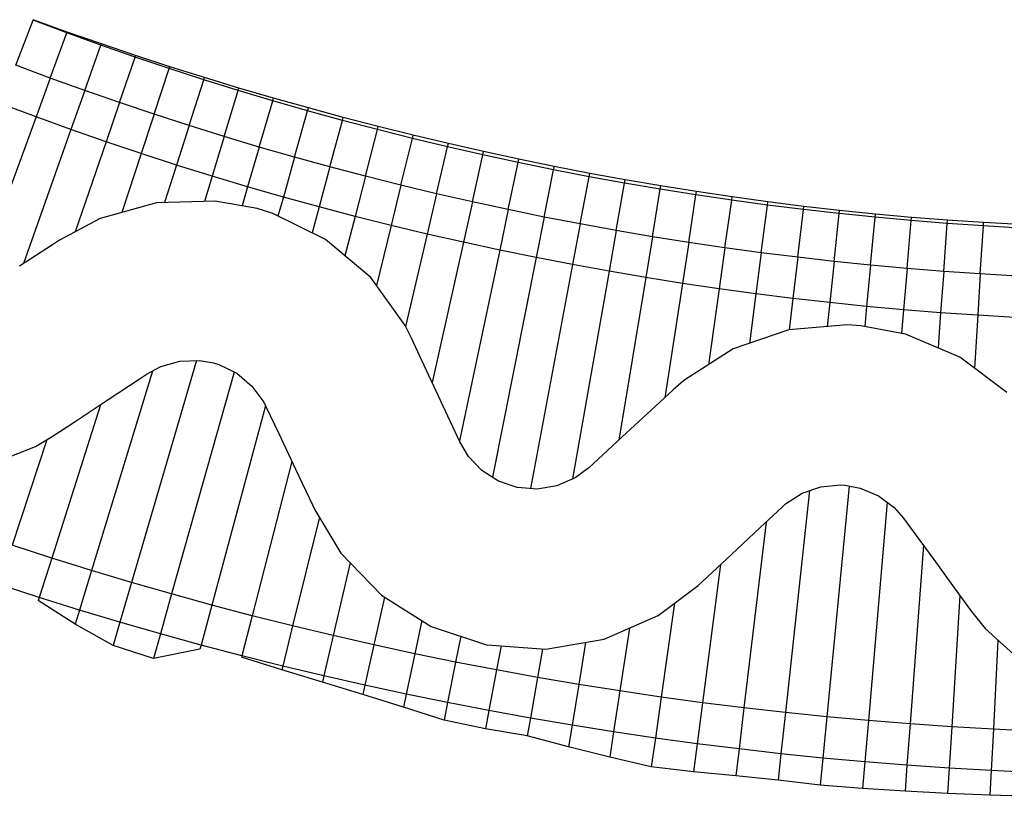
# Model space of a CAD drawing. Header units: metres. Extents: x 1075205 to 1080173, y 1572534 to 1573545.
# Tile 10 of 16: x 1077672 to 1078171, y 1572535 to 1572929. Entities that reach past the tile are written whole.
import ezdxf

# ---------------------------------------------------------------- set-up
doc = ezdxf.new("R2010")
doc.units = ezdxf.units.M
doc.header["$MEASUREMENT"] = 0
doc.layers.add('DaylightGeneral', color=161, linetype='Continuous')
doc.layers.add('Secc_valle', color=7, linetype='Continuous')

msp = doc.modelspace()

# ---------------------------------------------------------------- linework, layer by layer
for points in [[(1078172.37, 1572739.88), (1078148.46, 1572757.94), (1078120.92, 1572769.62), (1078098.25, 1572773.85), (1078091.42, 1572774.27), (1078061.74, 1572771.68), (1078033.59, 1572762.05), (1078008.59, 1572745.99), (1078003.17, 1572741.23), (1077992.04, 1572730.95), (1077977.34, 1572717.39), (1077962.63, 1572703.84), (1077960.35, 1572701.73), (1077953.42, 1572696.66), (1077944.13, 1572692.64), (1077934.17, 1572690.98), (1077924.14, 1572691.77), (1077924.05, 1572691.79), (1077914.61, 1572694.94), (1077906.15, 1572700.31), (1077899.27, 1572707.56), (1077894.94, 1572714.99), (1077893.78, 1572717.47), (1077885.34, 1572735.61), (1077876.89, 1572753.73), (1077870.42, 1572767.59), (1077867.22, 1572773.91), (1077849.74, 1572798.27), (1077826.87, 1572817.6), (1077800.04, 1572830.78), (1077792.21, 1572833.21), (1077770.88, 1572837.07), (1077741.12, 1572836.15), (1077712.48, 1572828.16), (1077691.91, 1572817.25), (1077688.28, 1572814.88), (1077671.52, 1572803.97)], [(1077651.82, 1572701.54), (1077679.71, 1572712.52), (1077688.15, 1572717.56), (1077699.38, 1572724.98), (1077716.07, 1572735.99), (1077732.77, 1572747), (1077736.39, 1572749.39), (1077743.25, 1572753.12), (1077752.86, 1572755.88), (1077762.87, 1572756.22), (1077770.06, 1572754.93), (1077772.7, 1572754.11), (1077781.75, 1572749.7), (1077789.5, 1572743.21), (1077795.47, 1572735.03), (1077796.58, 1572732.91), (1077803.12, 1572719.09), (1077811.67, 1572701.01), (1077820.23, 1572682.93), (1077821.4, 1572680.45), (1077834.64, 1572658.48), (1077855.28, 1572637.07), (1077880.48, 1572621.22), (1077908.54, 1572611.94), (1077908.81, 1572611.89), (1077938.59, 1572609.67), (1077968.07, 1572614.75), (1077995.48, 1572626.84), (1078015.75, 1572642.03), (1078018.02, 1572644.15), (1078032.65, 1572657.79), (1078047.27, 1572671.44), (1078058.36, 1572681.77), (1078060.15, 1572683.39), (1078068.5, 1572688.87), (1078077.95, 1572692.17), (1078087.96, 1572693.06), (1078090.26, 1572692.92), (1078097.9, 1572691.5), (1078107.2, 1572687.59), (1078115.31, 1572681.54), (1078120.01, 1572676.22), (1078123.55, 1572671.36), (1078135.31, 1572655.19), (1078147.07, 1572639.01), (1078154.51, 1572628.79), (1078161.31, 1572620.2), (1078183.32, 1572600.22)]]:
    msp.add_lwpolyline(points)
at = {"layer": 'DaylightGeneral', "color": 161}
for p, q in [((1077669.82, 1572905.96, 70.45), (1077678.48, 1572928.77, 70.45)), ((1077678.48, 1572928.77, 70.45), (1077678.6, 1572929.08, 70.34)), ((1077695.66, 1572922.35, 70.48), (1077678.48, 1572928.77, 70.45)), ((1077695.66, 1572922.35, 70.48), (1077678.48, 1572928.77, 70.45)), ((1077695.82, 1572922.8, 70.32), (1077678.6, 1572929.08, 70.34)), ((1077687.24, 1572899.45, 70.48), (1077695.66, 1572922.35, 70.48)), ((1077687.24, 1572899.45, 70.48), (1077695.66, 1572922.35, 70.48)), ((1077695.66, 1572922.35, 70.48), (1077695.82, 1572922.8, 70.32)), ((1077695.66, 1572922.35, 70.48), (1077695.82, 1572922.8, 70.32)), ((1077712.9, 1572916.13, 70.5), (1077695.66, 1572922.35, 70.48)), ((1077712.9, 1572916.13, 70.5), (1077695.66, 1572922.35, 70.48)), ((1077713.12, 1572916.76, 70.28), (1077695.82, 1572922.8, 70.32)), ((1077704.74, 1572893.13, 70.5), (1077712.9, 1572916.13, 70.5)), ((1077704.74, 1572893.13, 70.5), (1077712.9, 1572916.13, 70.5)), ((1077712.9, 1572916.13, 70.5), (1077713.12, 1572916.76, 70.28)), ((1077712.9, 1572916.13, 70.5), (1077713.12, 1572916.76, 70.28)), ((1077730.21, 1572910.09, 70.52), (1077712.9, 1572916.13, 70.5)), ((1077730.21, 1572910.09, 70.52), (1077712.9, 1572916.13, 70.5)), ((1077730.49, 1572910.89, 70.24), (1077713.12, 1572916.76, 70.28)), ((1077722.31, 1572887.01, 70.52), (1077730.21, 1572910.09, 70.52)), ((1077722.31, 1572887.01, 70.52), (1077730.21, 1572910.09, 70.52)), ((1077730.21, 1572910.09, 70.52), (1077730.49, 1572910.89, 70.24)), ((1077730.21, 1572910.09, 70.52), (1077730.49, 1572910.89, 70.24)), ((1077747.59, 1572904.25, 70.55), (1077730.21, 1572910.09, 70.52)), ((1077747.59, 1572904.25, 70.55), (1077730.21, 1572910.09, 70.52)), ((1077747.91, 1572905.22, 70.2), (1077730.49, 1572910.89, 70.24)), ((1077687.24, 1572899.45, 70.48), (1077669.82, 1572905.96, 70.45)), ((1077739.94, 1572881.08, 70.55), (1077747.59, 1572904.25, 70.55)), ((1077739.94, 1572881.08, 70.55), (1077747.59, 1572904.25, 70.55)), ((1077747.59, 1572904.25, 70.55), (1077747.91, 1572905.22, 70.2)), ((1077747.59, 1572904.25, 70.55), (1077747.91, 1572905.22, 70.2)), ((1077765.03, 1572898.6, 70.57), (1077747.59, 1572904.25, 70.55)), ((1077765.03, 1572898.6, 70.57), (1077747.59, 1572904.25, 70.55)), ((1077765.39, 1572899.72, 70.18), (1077747.91, 1572905.22, 70.2)), ((1077704.74, 1572893.13, 70.5), (1077687.24, 1572899.45, 70.48)), ((1077757.64, 1572875.35, 70.57), (1077765.03, 1572898.6, 70.57)), ((1077757.64, 1572875.35, 70.57), (1077765.03, 1572898.6, 70.57)), ((1077765.03, 1572898.6, 70.57), (1077765.39, 1572899.72, 70.18)), ((1077765.03, 1572898.6, 70.57), (1077765.39, 1572899.72, 70.18)), ((1077782.53, 1572893.15, 70.59), (1077765.03, 1572898.6, 70.57)), ((1077782.53, 1572893.15, 70.59), (1077765.03, 1572898.6, 70.57)), ((1077782.91, 1572894.38, 70.16), (1077765.39, 1572899.72, 70.18)), ((1077722.31, 1572887.01, 70.52), (1077704.74, 1572893.13, 70.5)), ((1077775.41, 1572869.81, 70.59), (1077782.53, 1572893.15, 70.59)), ((1077775.41, 1572869.81, 70.59), (1077782.53, 1572893.15, 70.59)), ((1077782.53, 1572893.15, 70.59), (1077782.91, 1572894.38, 70.16)), ((1077782.53, 1572893.15, 70.59), (1077782.91, 1572894.38, 70.16)), ((1077800.1, 1572887.89, 70.62), (1077782.53, 1572893.15, 70.59)), ((1077800.1, 1572887.89, 70.62), (1077782.53, 1572893.15, 70.59)), ((1077800.49, 1572889.24, 70.15), (1077782.91, 1572894.38, 70.16)), ((1077739.94, 1572881.08, 70.55), (1077722.31, 1572887.01, 70.52)), ((1077793.23, 1572864.48, 70.62), (1077800.1, 1572887.89, 70.62)), ((1077793.23, 1572864.48, 70.62), (1077800.1, 1572887.89, 70.62)), ((1077800.1, 1572887.89, 70.62), (1077800.49, 1572889.24, 70.15)), ((1077800.1, 1572887.89, 70.62), (1077800.49, 1572889.24, 70.15)), ((1077817.72, 1572882.83, 70.64), (1077800.1, 1572887.89, 70.62)), ((1077817.72, 1572882.83, 70.64), (1077800.1, 1572887.89, 70.62)), ((1077818.13, 1572884.29, 70.13), (1077800.49, 1572889.24, 70.15)), ((1077811.11, 1572859.34, 70.64), (1077817.72, 1572882.83, 70.64)), ((1077811.11, 1572859.34, 70.64), (1077817.72, 1572882.83, 70.64)), ((1077817.72, 1572882.83, 70.64), (1077818.13, 1572884.29, 70.13)), ((1077817.72, 1572882.83, 70.64), (1077818.13, 1572884.29, 70.13)), ((1077835.39, 1572877.96, 70.66), (1077817.72, 1572882.83, 70.64)), ((1077835.39, 1572877.96, 70.66), (1077817.72, 1572882.83, 70.64)), ((1077835.81, 1572879.52, 70.13), (1077818.13, 1572884.29, 70.13)), ((1077757.64, 1572875.35, 70.57), (1077739.94, 1572881.08, 70.55)), ((1077829.05, 1572854.4, 70.66), (1077835.39, 1572877.96, 70.66)), ((1077829.05, 1572854.4, 70.66), (1077835.39, 1572877.96, 70.66)), ((1077835.39, 1572877.96, 70.66), (1077835.81, 1572879.52, 70.13)), ((1077835.39, 1572877.96, 70.66), (1077835.81, 1572879.52, 70.13)), ((1077853.12, 1572873.29, 70.69), (1077835.39, 1572877.96, 70.66)), ((1077853.12, 1572873.29, 70.69), (1077835.39, 1572877.96, 70.66)), ((1077853.55, 1572874.94, 70.12), (1077835.81, 1572879.52, 70.13)), ((1077775.41, 1572869.81, 70.59), (1077757.64, 1572875.35, 70.57)), ((1077847.04, 1572849.66, 70.69), (1077853.12, 1572873.29, 70.69)), ((1077847.04, 1572849.66, 70.69), (1077853.12, 1572873.29, 70.69)), ((1077853.12, 1572873.29, 70.69), (1077853.55, 1572874.94, 70.12)), ((1077853.12, 1572873.29, 70.69), (1077853.55, 1572874.94, 70.12)), ((1077870.9, 1572868.82, 70.71), (1077853.12, 1572873.29, 70.69)), ((1077870.9, 1572868.82, 70.71), (1077853.12, 1572873.29, 70.69)), ((1077871.33, 1572870.56, 70.11), (1077853.55, 1572874.94, 70.12)), ((1077793.23, 1572864.48, 70.62), (1077775.41, 1572869.81, 70.59)), ((1077865.08, 1572845.12, 70.71), (1077870.9, 1572868.82, 70.71)), ((1077865.08, 1572845.12, 70.71), (1077870.9, 1572868.82, 70.71)), ((1077870.9, 1572868.82, 70.71), (1077871.33, 1572870.56, 70.11)), ((1077870.9, 1572868.82, 70.71), (1077871.33, 1572870.56, 70.11)), ((1077888.73, 1572864.54, 70.73), (1077870.9, 1572868.82, 70.71)), ((1077888.73, 1572864.54, 70.73), (1077870.9, 1572868.82, 70.71)), ((1077889.14, 1572866.3, 70.13), (1077871.33, 1572870.56, 70.11)), ((1077811.11, 1572859.34, 70.64), (1077793.23, 1572864.48, 70.62)), ((1077883.17, 1572840.78, 70.73), (1077888.73, 1572864.54, 70.73)), ((1077883.17, 1572840.78, 70.73), (1077888.73, 1572864.54, 70.73)), ((1077888.73, 1572864.54, 70.73), (1077889.14, 1572866.3, 70.13)), ((1077888.73, 1572864.54, 70.73), (1077889.14, 1572866.3, 70.13)), ((1077906.6, 1572860.46, 70.76), (1077888.73, 1572864.54, 70.73)), ((1077906.6, 1572860.46, 70.76), (1077888.73, 1572864.54, 70.73)), ((1077906.99, 1572862.21, 70.16), (1077889.14, 1572866.3, 70.13)), ((1077906.6, 1572860.46, 70.76), (1077906.99, 1572862.21, 70.16)), ((1077906.6, 1572860.46, 70.76), (1077906.99, 1572862.21, 70.16)), ((1077924.88, 1572858.3, 70.2), (1077906.99, 1572862.21, 70.16)), ((1077829.05, 1572854.4, 70.66), (1077811.11, 1572859.34, 70.64)), ((1077901.31, 1572836.64, 70.76), (1077906.6, 1572860.46, 70.76)), ((1077901.31, 1572836.64, 70.76), (1077906.6, 1572860.46, 70.76)), ((1077924.52, 1572856.59, 70.78), (1077906.6, 1572860.46, 70.76)), ((1077924.52, 1572856.59, 70.78), (1077906.6, 1572860.46, 70.76)), ((1077924.52, 1572856.59, 70.78), (1077924.88, 1572858.3, 70.2)), ((1077924.52, 1572856.59, 70.78), (1077924.88, 1572858.3, 70.2)), ((1077942.81, 1572854.58, 70.23), (1077924.88, 1572858.3, 70.2)), ((1077847.04, 1572849.66, 70.69), (1077829.05, 1572854.4, 70.66)), ((1077919.49, 1572832.71, 70.78), (1077924.52, 1572856.59, 70.78)), ((1077919.49, 1572832.71, 70.78), (1077924.52, 1572856.59, 70.78)), ((1077942.48, 1572852.91, 70.8), (1077924.52, 1572856.59, 70.78)), ((1077942.48, 1572852.91, 70.8), (1077924.52, 1572856.59, 70.78)), ((1077937.72, 1572828.98, 70.8), (1077942.48, 1572852.91, 70.8)), ((1077937.72, 1572828.98, 70.8), (1077942.48, 1572852.91, 70.8)), ((1077942.48, 1572852.91, 70.8), (1077942.81, 1572854.58, 70.23)), ((1077942.48, 1572852.91, 70.8), (1077942.81, 1572854.58, 70.23)), ((1077960.48, 1572849.43, 70.82), (1077942.48, 1572852.91, 70.8)), ((1077960.48, 1572849.43, 70.82), (1077942.48, 1572852.91, 70.8)), ((1077960.79, 1572851.07, 70.27), (1077942.81, 1572854.58, 70.23)), ((1077865.08, 1572845.12, 70.71), (1077847.04, 1572849.66, 70.69)), ((1077955.98, 1572825.45, 70.82), (1077960.48, 1572849.43, 70.82)), ((1077955.98, 1572825.45, 70.82), (1077960.48, 1572849.43, 70.82)), ((1077960.48, 1572849.43, 70.82), (1077960.79, 1572851.07, 70.27)), ((1077960.48, 1572849.43, 70.82), (1077960.79, 1572851.07, 70.27)), ((1077978.52, 1572846.15, 70.85), (1077960.48, 1572849.43, 70.82)), ((1077978.52, 1572846.15, 70.85), (1077960.48, 1572849.43, 70.82)), ((1077978.81, 1572847.8, 70.29), (1077960.79, 1572851.07, 70.27)), ((1077978.52, 1572846.15, 70.85), (1077978.81, 1572847.8, 70.29)), ((1077978.52, 1572846.15, 70.85), (1077978.81, 1572847.8, 70.29)), ((1077996.87, 1572844.77, 70.3), (1077978.81, 1572847.8, 70.29)), ((1077883.17, 1572840.78, 70.73), (1077865.08, 1572845.12, 70.71)), ((1077974.29, 1572822.12, 70.85), (1077978.52, 1572846.15, 70.85)), ((1077974.29, 1572822.12, 70.85), (1077978.52, 1572846.15, 70.85)), ((1077996.59, 1572843.07, 70.87), (1077978.52, 1572846.15, 70.85)), ((1077996.59, 1572843.07, 70.87), (1077978.52, 1572846.15, 70.85)), ((1077992.63, 1572818.99, 70.87), (1077996.59, 1572843.07, 70.87)), ((1077992.63, 1572818.99, 70.87), (1077996.59, 1572843.07, 70.87)), ((1077996.59, 1572843.07, 70.87), (1077996.87, 1572844.77, 70.3)), ((1077996.59, 1572843.07, 70.87), (1077996.87, 1572844.77, 70.3)), ((1078014.7, 1572840.19, 70.89), (1077996.59, 1572843.07, 70.87)), ((1078014.7, 1572840.19, 70.89), (1077996.59, 1572843.07, 70.87)), ((1078014.97, 1572841.94, 70.3), (1077996.87, 1572844.77, 70.3)), ((1078014.7, 1572840.19, 70.89), (1078014.97, 1572841.94, 70.3)), ((1078014.7, 1572840.19, 70.89), (1078014.97, 1572841.94, 70.3)), ((1078033.08, 1572839.27, 70.33), (1078014.97, 1572841.94, 70.3)), ((1077901.31, 1572836.64, 70.76), (1077883.17, 1572840.78, 70.73)), ((1078011, 1572816.07, 70.89), (1078014.7, 1572840.19, 70.89)), ((1078011, 1572816.07, 70.89), (1078014.7, 1572840.19, 70.89)), ((1078032.83, 1572837.52, 70.92), (1078014.7, 1572840.19, 70.89)), ((1078032.83, 1572837.52, 70.92), (1078014.7, 1572840.19, 70.89)), ((1078029.41, 1572813.36, 70.92), (1078032.83, 1572837.52, 70.92)), ((1078029.41, 1572813.36, 70.92), (1078032.83, 1572837.52, 70.92)), ((1078032.83, 1572837.52, 70.92), (1078033.08, 1572839.27, 70.33)), ((1078032.83, 1572837.52, 70.92), (1078033.08, 1572839.27, 70.33)), ((1078051, 1572835.04, 70.94), (1078032.83, 1572837.52, 70.92)), ((1078051, 1572835.04, 70.94), (1078032.83, 1572837.52, 70.92)), ((1078051.22, 1572836.72, 70.38), (1078033.08, 1572839.27, 70.33)), ((1077919.49, 1572832.71, 70.78), (1077901.31, 1572836.64, 70.76)), ((1077937.72, 1572828.98, 70.8), (1077919.49, 1572832.71, 70.78)), ((1078047.84, 1572810.85, 70.94), (1078051, 1572835.04, 70.94)), ((1078047.84, 1572810.85, 70.94), (1078051, 1572835.04, 70.94)), ((1078051, 1572835.04, 70.94), (1078051.22, 1572836.72, 70.38)), ((1078051, 1572835.04, 70.94), (1078051.22, 1572836.72, 70.38)), ((1078069.19, 1572832.77, 70.96), (1078051, 1572835.04, 70.94)), ((1078069.19, 1572832.77, 70.96), (1078051, 1572835.04, 70.94)), ((1078069.38, 1572834.37, 70.43), (1078051.22, 1572836.72, 70.38)), ((1078066.3, 1572808.54, 70.96), (1078069.19, 1572832.77, 70.96)), ((1078066.3, 1572808.54, 70.96), (1078069.19, 1572832.77, 70.96)), ((1078069.19, 1572832.77, 70.96), (1078069.38, 1572834.37, 70.43)), ((1078069.19, 1572832.77, 70.96), (1078069.38, 1572834.37, 70.43)), ((1078087.41, 1572830.7, 70.99), (1078069.19, 1572832.77, 70.96)), ((1078087.41, 1572830.7, 70.99), (1078069.19, 1572832.77, 70.96)), ((1078087.57, 1572832.23, 70.48), (1078069.38, 1572834.37, 70.43)), ((1078087.41, 1572830.7, 70.99), (1078087.57, 1572832.23, 70.48)), ((1078087.41, 1572830.7, 70.99), (1078087.57, 1572832.23, 70.48)), ((1078105.79, 1572830.36, 70.5), (1078087.57, 1572832.23, 70.48)), ((1077955.98, 1572825.45, 70.82), (1077937.72, 1572828.98, 70.8)), ((1078084.79, 1572806.44, 70.99), (1078087.41, 1572830.7, 70.99)), ((1078084.79, 1572806.44, 70.99), (1078087.41, 1572830.7, 70.99)), ((1078105.65, 1572828.83, 71.01), (1078087.41, 1572830.7, 70.99)), ((1078105.65, 1572828.83, 71.01), (1078087.41, 1572830.7, 70.99)), ((1078103.3, 1572804.55, 71.01), (1078105.65, 1572828.83, 71.01)), ((1078103.3, 1572804.55, 71.01), (1078105.65, 1572828.83, 71.01)), ((1078105.65, 1572828.83, 71.01), (1078105.79, 1572830.36, 70.5)), ((1078105.65, 1572828.83, 71.01), (1078105.79, 1572830.36, 70.5)), ((1078123.9, 1572827.17, 71.03), (1078105.65, 1572828.83, 71.01)), ((1078123.9, 1572827.17, 71.03), (1078105.65, 1572828.83, 71.01)), ((1078124.04, 1572828.76, 70.5), (1078105.79, 1572830.36, 70.5)), ((1078121.82, 1572802.86, 71.03), (1078123.9, 1572827.17, 71.03)), ((1078121.82, 1572802.86, 71.03), (1078123.9, 1572827.17, 71.03)), ((1078123.9, 1572827.17, 71.03), (1078124.04, 1572828.76, 70.5)), ((1078123.9, 1572827.17, 71.03), (1078124.04, 1572828.76, 70.5)), ((1078142.18, 1572825.71, 71.06), (1078123.9, 1572827.17, 71.03)), ((1078142.18, 1572825.71, 71.06), (1078123.9, 1572827.17, 71.03)), ((1078142.3, 1572827.37, 70.5), (1078124.04, 1572828.76, 70.5)), ((1078142.18, 1572825.71, 71.06), (1078142.3, 1572827.37, 70.5)), ((1078142.18, 1572825.71, 71.06), (1078142.3, 1572827.37, 70.5)), ((1078160.58, 1572826.19, 70.5), (1078142.3, 1572827.37, 70.5)), ((1077974.29, 1572822.12, 70.85), (1077955.98, 1572825.45, 70.82)), ((1077992.63, 1572818.99, 70.87), (1077974.29, 1572822.12, 70.85)), ((1078140.37, 1572801.37, 71.06), (1078142.18, 1572825.71, 71.06)), ((1078140.37, 1572801.37, 71.06), (1078142.18, 1572825.71, 71.06)), ((1078160.47, 1572824.45, 71.08), (1078142.18, 1572825.71, 71.06)), ((1078160.47, 1572824.45, 71.08), (1078142.18, 1572825.71, 71.06)), ((1078158.93, 1572800.1, 71.08), (1078160.47, 1572824.45, 71.08)), ((1078158.93, 1572800.1, 71.08), (1078160.47, 1572824.45, 71.08)), ((1078160.47, 1572824.45, 71.08), (1078160.58, 1572826.19, 70.5)), ((1078160.47, 1572824.45, 71.08), (1078160.58, 1572826.19, 70.5)), ((1078178.77, 1572823.39, 71.1), (1078160.47, 1572824.45, 71.08)), ((1078178.77, 1572823.39, 71.1), (1078160.47, 1572824.45, 71.08)), ((1078178.87, 1572825.2, 70.5), (1078160.58, 1572826.19, 70.5)), ((1078011, 1572816.07, 70.89), (1077992.63, 1572818.99, 70.87)), ((1078029.41, 1572813.36, 70.92), (1078011, 1572816.07, 70.89)), ((1078047.84, 1572810.85, 70.94), (1078029.41, 1572813.36, 70.92)), ((1078066.3, 1572808.54, 70.96), (1078047.84, 1572810.85, 70.94)), ((1078084.79, 1572806.44, 70.99), (1078066.3, 1572808.54, 70.96)), ((1078103.3, 1572804.55, 71.01), (1078084.79, 1572806.44, 70.99)), ((1078121.82, 1572802.86, 71.03), (1078103.3, 1572804.55, 71.01)), ((1078140.37, 1572801.37, 71.06), (1078121.82, 1572802.86, 71.03)), ((1078158.93, 1572800.1, 71.08), (1078140.37, 1572801.37, 71.06)), ((1078177.5, 1572799.03, 71.1), (1078158.93, 1572800.1, 71.08)), ((1077681.59, 1572635.94, 70.57), (1077681.13, 1572634.5, 70.57)), ((1077699.82, 1572622.4, 70.59), (1077681.13, 1572634.5, 70.57)), ((1077702.01, 1572629.57, 70.59), (1077681.59, 1572635.94, 70.57)), ((1077702.01, 1572629.57, 70.59), (1077699.82, 1572622.4, 70.59)), ((1077702.01, 1572629.57, 70.59), (1077699.82, 1572622.4, 70.59)), ((1077722.51, 1572623.44, 70.62), (1077702.01, 1572629.57, 70.59)), ((1077719.06, 1572611.66, 70.62), (1077699.82, 1572622.4, 70.59)), ((1077722.51, 1572623.44, 70.62), (1077719.06, 1572611.66, 70.62)), ((1077722.51, 1572623.44, 70.62), (1077719.06, 1572611.66, 70.62)), ((1077743.07, 1572617.53, 70.64), (1077722.51, 1572623.44, 70.62)), ((1077743.07, 1572617.53, 70.64), (1077739.56, 1572605.05, 70.64)), ((1077743.07, 1572617.53, 70.64), (1077739.56, 1572605.05, 70.64)), ((1077763.7, 1572611.85, 70.66), (1077743.07, 1572617.53, 70.64)), ((1077739.56, 1572605.05, 70.64), (1077719.06, 1572611.66, 70.62)), ((1077763.14, 1572609.75, 70.66), (1077739.56, 1572605.05, 70.64)), ((1077763.7, 1572611.85, 70.66), (1077763.14, 1572609.75, 70.66)), ((1077784.39, 1572606.4, 70.69), (1077784.22, 1572605.73, 70.73)), ((1077804.67, 1572599.25, 70.85), (1077784.22, 1572605.73, 70.73)), ((1077805.14, 1572601.18, 70.71), (1077784.39, 1572606.4, 70.69)), ((1077805.14, 1572601.18, 70.71), (1077804.67, 1572599.25, 70.85)), ((1077805.14, 1572601.18, 70.71), (1077804.67, 1572599.25, 70.85)), ((1077825.22, 1572593.08, 70.96), (1077804.67, 1572599.25, 70.85)), ((1077825.95, 1572596.19, 70.73), (1077805.14, 1572601.18, 70.71)), ((1077825.95, 1572596.19, 70.73), (1077825.22, 1572593.08, 70.96)), ((1077825.95, 1572596.19, 70.73), (1077825.22, 1572593.08, 70.96)), ((1077845.77, 1572586.75, 71.1), (1077825.22, 1572593.08, 70.96)), ((1077846.81, 1572591.43, 70.76), (1077825.95, 1572596.19, 70.73)), ((1077846.81, 1572591.43, 70.76), (1077845.77, 1572586.75, 71.1)), ((1077846.81, 1572591.43, 70.76), (1077845.77, 1572586.75, 71.1)), ((1077867.72, 1572586.9, 70.78), (1077846.81, 1572591.43, 70.76)), ((1077866.34, 1572580.37, 71.26), (1077845.77, 1572586.75, 71.1)), ((1077867.72, 1572586.9, 70.78), (1077866.34, 1572580.37, 71.26)), ((1077867.72, 1572586.9, 70.78), (1077866.34, 1572580.37, 71.26)), ((1077888.68, 1572582.61, 70.8), (1077867.72, 1572586.9, 70.78)), ((1077888.68, 1572582.61, 70.8), (1077886.91, 1572573.74, 71.45)), ((1077888.68, 1572582.61, 70.8), (1077886.91, 1572573.74, 71.45)), ((1077909.68, 1572578.55, 70.82), (1077888.68, 1572582.61, 70.8)), ((1077886.91, 1572573.74, 71.45), (1077866.34, 1572580.37, 71.26)), ((1077909.68, 1572578.55, 70.82), (1077907.94, 1572569.26, 71.5)), ((1077909.68, 1572578.55, 70.82), (1077907.94, 1572569.26, 71.5)), ((1077930.73, 1572574.72, 70.85), (1077909.68, 1572578.55, 70.82)), ((1077907.94, 1572569.26, 71.5), (1077886.91, 1572573.74, 71.45)), ((1077930.73, 1572574.72, 70.85), (1077929.15, 1572565.73, 71.5)), ((1077930.73, 1572574.72, 70.85), (1077929.15, 1572565.73, 71.5)), ((1077951.83, 1572571.13, 70.87), (1077930.73, 1572574.72, 70.85)), ((1077929.15, 1572565.73, 71.5), (1077907.94, 1572569.26, 71.5)), ((1077951.83, 1572571.13, 70.87), (1077950.04, 1572560.28, 71.66)), ((1077951.83, 1572571.13, 70.87), (1077950.04, 1572560.28, 71.66)), ((1077972.96, 1572567.77, 70.89), (1077951.83, 1572571.13, 70.87)), ((1077972.96, 1572567.77, 70.89), (1077971, 1572554.99, 71.82)), ((1077972.96, 1572567.77, 70.89), (1077971, 1572554.99, 71.82)), ((1077994.12, 1572564.65, 70.92), (1077972.96, 1572567.77, 70.89)), ((1077950.04, 1572560.28, 71.66), (1077929.15, 1572565.73, 71.5)), ((1077994.12, 1572564.65, 70.92), (1077992.04, 1572550, 71.97)), ((1077994.12, 1572564.65, 70.92), (1077992.04, 1572550, 71.97)), ((1078015.32, 1572561.76, 70.94), (1077994.12, 1572564.65, 70.92)), ((1077971, 1572554.99, 71.82), (1077950.04, 1572560.28, 71.66)), ((1078015.32, 1572561.76, 70.94), (1078013.46, 1572547.47, 71.97)), ((1078015.32, 1572561.76, 70.94), (1078013.46, 1572547.47, 71.97)), ((1078036.55, 1572559.11, 70.96), (1078015.32, 1572561.76, 70.94)), ((1078036.55, 1572559.11, 70.96), (1078034.93, 1572545.53, 71.94)), ((1078036.55, 1572559.11, 70.96), (1078034.93, 1572545.53, 71.94)), ((1078057.81, 1572556.69, 70.99), (1078036.55, 1572559.11, 70.96)), ((1077992.04, 1572550, 71.97), (1077971, 1572554.99, 71.82)), ((1078057.81, 1572556.69, 70.99), (1078056.36, 1572543.29, 71.95)), ((1078057.81, 1572556.69, 70.99), (1078056.36, 1572543.29, 71.95)), ((1078079.1, 1572554.51, 71.01), (1078057.81, 1572556.69, 70.99)), ((1078079.1, 1572554.51, 71.01), (1078077.77, 1572540.82, 71.99)), ((1078079.1, 1572554.51, 71.01), (1078077.77, 1572540.82, 71.99)), ((1078100.4, 1572552.57, 71.03), (1078079.1, 1572554.51, 71.01)), ((1078100.4, 1572552.57, 71.03), (1078099.25, 1572539.1, 72)), ((1078100.4, 1572552.57, 71.03), (1078099.25, 1572539.1, 72)), ((1078121.73, 1572550.87, 71.06), (1078100.4, 1572552.57, 71.03)), ((1078013.46, 1572547.47, 71.97), (1077992.04, 1572550, 71.97)), ((1078034.93, 1572545.53, 71.94), (1078013.46, 1572547.47, 71.97)), ((1078121.73, 1572550.87, 71.06), (1078120.75, 1572537.71, 72)), ((1078121.73, 1572550.87, 71.06), (1078120.75, 1572537.71, 72)), ((1078143.07, 1572549.4, 71.08), (1078121.73, 1572550.87, 71.06)), ((1078143.07, 1572549.4, 71.08), (1078142.26, 1572536.55, 72)), ((1078143.07, 1572549.4, 71.08), (1078142.26, 1572536.55, 72)), ((1078164.43, 1572548.17, 71.1), (1078143.07, 1572549.4, 71.08)), ((1078164.43, 1572548.17, 71.1), (1078163.78, 1572535.64, 72)), ((1078164.43, 1572548.17, 71.1), (1078163.78, 1572535.64, 72)), ((1078180.96, 1572547.38, 71.12), (1078164.43, 1572548.17, 71.1)), ((1078056.36, 1572543.29, 71.95), (1078034.93, 1572545.53, 71.94)), ((1078077.77, 1572540.82, 71.99), (1078056.36, 1572543.29, 71.95)), ((1078099.25, 1572539.1, 72), (1078077.77, 1572540.82, 71.99)), ((1078120.75, 1572537.71, 72), (1078099.25, 1572539.1, 72)), ((1078142.26, 1572536.55, 72), (1078120.75, 1572537.71, 72)), ((1078163.78, 1572535.64, 72), (1078142.26, 1572536.55, 72)), ((1078180.42, 1572535.09, 72), (1078163.78, 1572535.64, 72))]:
    msp.add_line(p, q, dxfattribs=at)
at = {"layer": 'Secc_valle'}
for p, q in [((1077687.24, 1572899.45, 70.48), (1077669.82, 1572905.96, 70.45)), ((1077687.24, 1572899.45, 70.48), (1077680, 1572879.74, 68.98)), ((1077687.24, 1572899.45, 70.48), (1077680, 1572879.74, 68.98)), ((1077704.74, 1572893.13, 70.5), (1077687.24, 1572899.45, 70.48)), ((1077704.74, 1572893.13, 70.5), (1077697.72, 1572873.34, 69)), ((1077704.74, 1572893.13, 70.5), (1077697.72, 1572873.34, 69)), ((1077722.31, 1572887.01, 70.52), (1077704.74, 1572893.13, 70.5)), ((1077722.31, 1572887.01, 70.52), (1077715.51, 1572867.14, 69.02)), ((1077722.31, 1572887.01, 70.52), (1077715.51, 1572867.14, 69.02)), ((1077739.94, 1572881.08, 70.55), (1077722.31, 1572887.01, 70.52)), ((1077680, 1572879.74, 68.98), (1077662.36, 1572886.33, 68.95)), ((1077680, 1572879.74, 68.98), (1077662.36, 1572886.33, 68.95)), ((1077680, 1572879.74, 68.98), (1077646.09, 1572787.42, 68.98)), ((1077680, 1572879.74, 68.98), (1077646.09, 1572787.42, 68.98)), ((1077697.72, 1572873.34, 69), (1077680, 1572879.74, 68.98)), ((1077697.72, 1572873.34, 69), (1077680, 1572879.74, 68.98)), ((1077739.94, 1572881.08, 70.55), (1077733.36, 1572861.14, 69.05)), ((1077739.94, 1572881.08, 70.55), (1077733.36, 1572861.14, 69.05)), ((1077757.64, 1572875.35, 70.57), (1077739.94, 1572881.08, 70.55)), ((1077697.72, 1572873.34, 69), (1077673.59, 1572805.32, 69)), ((1077697.72, 1572873.34, 69), (1077673.59, 1572805.32, 69)), ((1077715.51, 1572867.14, 69.02), (1077697.72, 1572873.34, 69)), ((1077715.51, 1572867.14, 69.02), (1077697.72, 1572873.34, 69)), ((1077757.64, 1572875.35, 70.57), (1077751.29, 1572855.33, 69.07)), ((1077757.64, 1572875.35, 70.57), (1077751.29, 1572855.33, 69.07)), ((1077775.41, 1572869.81, 70.59), (1077757.64, 1572875.35, 70.57)), ((1077715.51, 1572867.14, 69.02), (1077699.87, 1572821.47, 69.02)), ((1077715.51, 1572867.14, 69.02), (1077699.87, 1572821.47, 69.02)), ((1077733.36, 1572861.14, 69.05), (1077715.51, 1572867.14, 69.02)), ((1077733.36, 1572861.14, 69.05), (1077715.51, 1572867.14, 69.02)), ((1077775.41, 1572869.81, 70.59), (1077769.27, 1572849.73, 69.09)), ((1077775.41, 1572869.81, 70.59), (1077769.27, 1572849.73, 69.09)), ((1077793.23, 1572864.48, 70.62), (1077775.41, 1572869.81, 70.59)), ((1077793.23, 1572864.48, 70.62), (1077787.32, 1572844.33, 69.12)), ((1077793.23, 1572864.48, 70.62), (1077787.32, 1572844.33, 69.12)), ((1077811.11, 1572859.34, 70.64), (1077793.23, 1572864.48, 70.62)), ((1077733.36, 1572861.14, 69.05), (1077723.5, 1572831.23, 69.05)), ((1077733.36, 1572861.14, 69.05), (1077723.5, 1572831.23, 69.05)), ((1077751.29, 1572855.33, 69.07), (1077733.36, 1572861.14, 69.05)), ((1077751.29, 1572855.33, 69.07), (1077733.36, 1572861.14, 69.05)), ((1077811.11, 1572859.34, 70.64), (1077805.42, 1572839.12, 69.14)), ((1077811.11, 1572859.34, 70.64), (1077805.42, 1572839.12, 69.14)), ((1077829.05, 1572854.4, 70.66), (1077811.11, 1572859.34, 70.64)), ((1077751.29, 1572855.33, 69.07), (1077745.23, 1572836.28, 69.07)), ((1077751.29, 1572855.33, 69.07), (1077745.23, 1572836.28, 69.07)), ((1077769.27, 1572849.73, 69.09), (1077751.29, 1572855.33, 69.07)), ((1077769.27, 1572849.73, 69.09), (1077751.29, 1572855.33, 69.07)), ((1077829.05, 1572854.4, 70.66), (1077823.58, 1572834.12, 69.16)), ((1077829.05, 1572854.4, 70.66), (1077823.58, 1572834.12, 69.16)), ((1077847.04, 1572849.66, 70.69), (1077829.05, 1572854.4, 70.66)), ((1077769.27, 1572849.73, 69.09), (1077765.35, 1572836.9, 69.09)), ((1077769.27, 1572849.73, 69.09), (1077765.35, 1572836.9, 69.09)), ((1077787.32, 1572844.33, 69.12), (1077769.27, 1572849.73, 69.09)), ((1077787.32, 1572844.33, 69.12), (1077769.27, 1572849.73, 69.09)), ((1077847.04, 1572849.66, 70.69), (1077841.8, 1572829.32, 69.19)), ((1077847.04, 1572849.66, 70.69), (1077841.8, 1572829.32, 69.19)), ((1077865.08, 1572845.12, 70.71), (1077847.04, 1572849.66, 70.69)), ((1077787.32, 1572844.33, 69.12), (1077784.47, 1572834.61, 69.12)), ((1077787.32, 1572844.33, 69.12), (1077784.47, 1572834.61, 69.12)), ((1077805.42, 1572839.12, 69.14), (1077787.32, 1572844.33, 69.12)), ((1077805.42, 1572839.12, 69.14), (1077787.32, 1572844.33, 69.12)), ((1077865.08, 1572845.12, 70.71), (1077860.07, 1572824.73, 69.21)), ((1077865.08, 1572845.12, 70.71), (1077860.07, 1572824.73, 69.21)), ((1077883.17, 1572840.78, 70.73), (1077865.08, 1572845.12, 70.71)), ((1077805.42, 1572839.12, 69.14), (1077802.71, 1572829.47, 69.14)), ((1077805.42, 1572839.12, 69.14), (1077802.71, 1572829.47, 69.14)), ((1077823.58, 1572834.12, 69.16), (1077805.42, 1572839.12, 69.14)), ((1077823.58, 1572834.12, 69.16), (1077805.42, 1572839.12, 69.14)), ((1077883.17, 1572840.78, 70.73), (1077878.39, 1572820.33, 69.23)), ((1077883.17, 1572840.78, 70.73), (1077878.39, 1572820.33, 69.23)), ((1077901.31, 1572836.64, 70.76), (1077883.17, 1572840.78, 70.73)), ((1077823.58, 1572834.12, 69.16), (1077820.04, 1572820.96, 69.16)), ((1077823.58, 1572834.12, 69.16), (1077820.04, 1572820.96, 69.16)), ((1077841.8, 1572829.32, 69.19), (1077823.58, 1572834.12, 69.16)), ((1077841.8, 1572829.32, 69.19), (1077823.58, 1572834.12, 69.16)), ((1077901.31, 1572836.64, 70.76), (1077896.75, 1572816.15, 69.26)), ((1077901.31, 1572836.64, 70.76), (1077896.75, 1572816.15, 69.26)), ((1077919.49, 1572832.71, 70.78), (1077901.31, 1572836.64, 70.76)), ((1077919.49, 1572832.71, 70.78), (1077915.16, 1572812.16, 69.28)), ((1077919.49, 1572832.71, 70.78), (1077915.16, 1572812.16, 69.28)), ((1077937.72, 1572828.98, 70.8), (1077919.49, 1572832.71, 70.78)), ((1077841.8, 1572829.32, 69.19), (1077836.65, 1572809.33, 69.19)), ((1077841.8, 1572829.32, 69.19), (1077836.65, 1572809.33, 69.19)), ((1077860.07, 1572824.73, 69.21), (1077841.8, 1572829.32, 69.19)), ((1077860.07, 1572824.73, 69.21), (1077841.8, 1572829.32, 69.19)), ((1077937.72, 1572828.98, 70.8), (1077933.62, 1572808.38, 69.3)), ((1077937.72, 1572828.98, 70.8), (1077933.62, 1572808.38, 69.3)), ((1077955.98, 1572825.45, 70.82), (1077937.72, 1572828.98, 70.8)), ((1077860.07, 1572824.73, 69.21), (1077852.59, 1572794.29, 69.21)), ((1077860.07, 1572824.73, 69.21), (1077852.59, 1572794.29, 69.21)), ((1077878.39, 1572820.33, 69.23), (1077860.07, 1572824.73, 69.21)), ((1077878.39, 1572820.33, 69.23), (1077860.07, 1572824.73, 69.21)), ((1077955.98, 1572825.45, 70.82), (1077952.11, 1572804.81, 69.32)), ((1077955.98, 1572825.45, 70.82), (1077952.11, 1572804.81, 69.32)), ((1077974.29, 1572822.12, 70.85), (1077955.98, 1572825.45, 70.82)), ((1077974.29, 1572822.12, 70.85), (1077970.65, 1572801.44, 69.35)), ((1077974.29, 1572822.12, 70.85), (1077970.65, 1572801.44, 69.35)), ((1077992.63, 1572818.99, 70.87), (1077974.29, 1572822.12, 70.85)), ((1077878.39, 1572820.33, 69.23), (1077867.43, 1572773.5, 69.23)), ((1077878.39, 1572820.33, 69.23), (1077867.43, 1572773.5, 69.23)), ((1077896.75, 1572816.15, 69.26), (1077878.39, 1572820.33, 69.23)), ((1077896.75, 1572816.15, 69.26), (1077878.39, 1572820.33, 69.23)), ((1077992.63, 1572818.99, 70.87), (1077989.22, 1572798.27, 69.37)), ((1077992.63, 1572818.99, 70.87), (1077989.22, 1572798.27, 69.37)), ((1078011, 1572816.07, 70.89), (1077992.63, 1572818.99, 70.87)), ((1077896.75, 1572816.15, 69.26), (1077880.95, 1572745.03, 69.26)), ((1077896.75, 1572816.15, 69.26), (1077880.95, 1572745.03, 69.26)), ((1077915.16, 1572812.16, 69.28), (1077894.77, 1572715.35, 69.28)), ((1077915.16, 1572812.16, 69.28), (1077894.77, 1572715.35, 69.28)), ((1077915.16, 1572812.16, 69.28), (1077896.75, 1572816.15, 69.26)), ((1077915.16, 1572812.16, 69.28), (1077896.75, 1572816.15, 69.26)), ((1077933.62, 1572808.38, 69.3), (1077915.16, 1572812.16, 69.28)), ((1077933.62, 1572808.38, 69.3), (1077915.16, 1572812.16, 69.28)), ((1078011, 1572816.07, 70.89), (1078007.82, 1572795.32, 69.39)), ((1078011, 1572816.07, 70.89), (1078007.82, 1572795.32, 69.39)), ((1078029.41, 1572813.36, 70.92), (1078011, 1572816.07, 70.89)), ((1078029.41, 1572813.36, 70.92), (1078026.46, 1572792.57, 69.42)), ((1078029.41, 1572813.36, 70.92), (1078026.46, 1572792.57, 69.42)), ((1078047.84, 1572810.85, 70.94), (1078029.41, 1572813.36, 70.92)), ((1077933.62, 1572808.38, 69.3), (1077911.44, 1572696.95, 69.3)), ((1077933.62, 1572808.38, 69.3), (1077911.44, 1572696.95, 69.3)), ((1077952.11, 1572804.81, 69.32), (1077933.62, 1572808.38, 69.3)), ((1077952.11, 1572804.81, 69.32), (1077933.62, 1572808.38, 69.3)), ((1078047.84, 1572810.85, 70.94), (1078045.12, 1572790.02, 69.44)), ((1078047.84, 1572810.85, 70.94), (1078045.12, 1572790.02, 69.44)), ((1078066.3, 1572808.54, 70.96), (1078047.84, 1572810.85, 70.94)), ((1078066.3, 1572808.54, 70.96), (1078063.82, 1572787.69, 69.46)), ((1078066.3, 1572808.54, 70.96), (1078063.82, 1572787.69, 69.46)), ((1078084.79, 1572806.44, 70.99), (1078066.3, 1572808.54, 70.96)), ((1077952.11, 1572804.81, 69.32), (1077930.82, 1572691.24, 69.32)), ((1077952.11, 1572804.81, 69.32), (1077930.82, 1572691.24, 69.32)), ((1077970.65, 1572801.44, 69.35), (1077952.11, 1572804.81, 69.32)), ((1077970.65, 1572801.44, 69.35), (1077952.11, 1572804.81, 69.32)), ((1078084.79, 1572806.44, 70.99), (1078082.53, 1572785.56, 69.49)), ((1078084.79, 1572806.44, 70.99), (1078082.53, 1572785.56, 69.49)), ((1078103.3, 1572804.55, 71.01), (1078084.79, 1572806.44, 70.99)), ((1078103.3, 1572804.55, 71.01), (1078101.27, 1572783.64, 69.51)), ((1078103.3, 1572804.55, 71.01), (1078101.27, 1572783.64, 69.51)), ((1078121.82, 1572802.86, 71.03), (1078103.3, 1572804.55, 71.01)), ((1078121.82, 1572802.86, 71.03), (1078120.03, 1572781.93, 69.53)), ((1078121.82, 1572802.86, 71.03), (1078120.03, 1572781.93, 69.53)), ((1078140.37, 1572801.37, 71.06), (1078121.82, 1572802.86, 71.03)), ((1077970.65, 1572801.44, 69.35), (1077952.1, 1572696.09, 69.35)), ((1077970.65, 1572801.44, 69.35), (1077952.1, 1572696.09, 69.35)), ((1077989.22, 1572798.27, 69.37), (1077970.65, 1572801.44, 69.35)), ((1077989.22, 1572798.27, 69.37), (1077970.65, 1572801.44, 69.35)), ((1077989.22, 1572798.27, 69.37), (1077975.65, 1572715.83, 69.37)), ((1077989.22, 1572798.27, 69.37), (1077975.65, 1572715.83, 69.37)), ((1078007.82, 1572795.32, 69.39), (1077989.22, 1572798.27, 69.37)), ((1078007.82, 1572795.32, 69.39), (1077989.22, 1572798.27, 69.37)), ((1078140.37, 1572801.37, 71.06), (1078138.81, 1572780.43, 69.56)), ((1078140.37, 1572801.37, 71.06), (1078138.81, 1572780.43, 69.56)), ((1078158.93, 1572800.1, 71.08), (1078140.37, 1572801.37, 71.06)), ((1078158.93, 1572800.1, 71.08), (1078157.6, 1572779.14, 69.58)), ((1078158.93, 1572800.1, 71.08), (1078157.6, 1572779.14, 69.58)), ((1078177.5, 1572799.03, 71.1), (1078158.93, 1572800.1, 71.08)), ((1078007.82, 1572795.32, 69.39), (1077998.93, 1572737.32, 69.39)), ((1078007.82, 1572795.32, 69.39), (1077998.93, 1572737.32, 69.39)), ((1078026.46, 1572792.57, 69.42), (1078007.82, 1572795.32, 69.39)), ((1078026.46, 1572792.57, 69.42), (1078007.82, 1572795.32, 69.39)), ((1078026.46, 1572792.57, 69.42), (1078020.98, 1572753.95, 69.42)), ((1078026.46, 1572792.57, 69.42), (1078020.98, 1572753.95, 69.42)), ((1078045.12, 1572790.02, 69.44), (1078026.46, 1572792.57, 69.42)), ((1078045.12, 1572790.02, 69.44), (1078026.46, 1572792.57, 69.42)), ((1078045.12, 1572790.02, 69.44), (1078041.84, 1572764.87, 69.44)), ((1078045.12, 1572790.02, 69.44), (1078041.84, 1572764.87, 69.44)), ((1078063.82, 1572787.69, 69.46), (1078045.12, 1572790.02, 69.44)), ((1078063.82, 1572787.69, 69.46), (1078045.12, 1572790.02, 69.44)), ((1078063.82, 1572787.69, 69.46), (1078061.91, 1572771.69, 69.46)), ((1078063.82, 1572787.69, 69.46), (1078061.91, 1572771.69, 69.46)), ((1078082.53, 1572785.56, 69.49), (1078063.82, 1572787.69, 69.46)), ((1078082.53, 1572785.56, 69.49), (1078063.82, 1572787.69, 69.46)), ((1078082.53, 1572785.56, 69.49), (1078081.22, 1572773.38, 69.49)), ((1078082.53, 1572785.56, 69.49), (1078081.22, 1572773.38, 69.49)), ((1078101.27, 1572783.64, 69.51), (1078082.53, 1572785.56, 69.49)), ((1078101.27, 1572783.64, 69.51), (1078082.53, 1572785.56, 69.49)), ((1078101.27, 1572783.64, 69.51), (1078100.29, 1572773.47, 69.51)), ((1078101.27, 1572783.64, 69.51), (1078100.29, 1572773.47, 69.51)), ((1078120.03, 1572781.93, 69.53), (1078101.27, 1572783.64, 69.51)), ((1078120.03, 1572781.93, 69.53), (1078101.27, 1572783.64, 69.51)), ((1078120.03, 1572781.93, 69.53), (1078119.01, 1572769.98, 69.53)), ((1078120.03, 1572781.93, 69.53), (1078119.01, 1572769.98, 69.53)), ((1078138.81, 1572780.43, 69.56), (1078120.03, 1572781.93, 69.53)), ((1078138.81, 1572780.43, 69.56), (1078120.03, 1572781.93, 69.53)), ((1078138.81, 1572780.43, 69.56), (1078137.48, 1572762.6, 69.56)), ((1078138.81, 1572780.43, 69.56), (1078137.48, 1572762.6, 69.56)), ((1078157.6, 1572779.14, 69.58), (1078138.81, 1572780.43, 69.56)), ((1078157.6, 1572779.14, 69.58), (1078138.81, 1572780.43, 69.56)), ((1078157.6, 1572779.14, 69.58), (1078155.91, 1572752.32, 69.58)), ((1078157.6, 1572779.14, 69.58), (1078155.91, 1572752.32, 69.58)), ((1078176.41, 1572778.05, 69.6), (1078157.6, 1572779.14, 69.58)), ((1078176.41, 1572778.05, 69.6), (1078157.6, 1572779.14, 69.58)), ((1077761.45, 1572756.17, 69.12), (1077728.42, 1572643.59, 69.12)), ((1077761.45, 1572756.17, 69.12), (1077728.42, 1572643.59, 69.12)), ((1077739.06, 1572750.84, 69.09), (1077708.15, 1572649.66, 69.09)), ((1077739.06, 1572750.84, 69.09), (1077708.15, 1572649.66, 69.09)), ((1077780.44, 1572750.34, 69.14), (1077748.76, 1572637.74, 69.14)), ((1077780.44, 1572750.34, 69.14), (1077748.76, 1572637.74, 69.14)), ((1077712.66, 1572733.74, 69.07), (1077687.95, 1572655.95, 69.07)), ((1077712.66, 1572733.74, 69.07), (1077687.95, 1572655.95, 69.07)), ((1077796.41, 1572733.25, 69.16), (1077769.16, 1572632.12, 69.16)), ((1077796.41, 1572733.25, 69.16), (1077769.16, 1572632.12, 69.16)), ((1077685.46, 1572715.96, 69.05), (1077667.81, 1572662.47, 69.05)), ((1077685.46, 1572715.96, 69.05), (1077667.81, 1572662.47, 69.05)), ((1077809.78, 1572705, 69.19), (1077789.63, 1572626.73, 69.19)), ((1077809.78, 1572705, 69.19), (1077789.63, 1572626.73, 69.19)), ((1078092.45, 1572692.51, 69.51), (1078081.12, 1572575.42, 69.51)), ((1078092.45, 1572692.51, 69.51), (1078081.12, 1572575.42, 69.51)), ((1078072.23, 1572690.17, 69.49), (1078060.07, 1572577.57, 69.49)), ((1078072.23, 1572690.17, 69.49), (1078060.07, 1572577.57, 69.49)), ((1078111.67, 1572684.25, 69.53), (1078102.19, 1572573.5, 69.53)), ((1078111.67, 1572684.25, 69.53), (1078102.19, 1572573.5, 69.53)), ((1077823.69, 1572676.66, 69.21), (1077810.15, 1572621.57, 69.21)), ((1077823.69, 1572676.66, 69.21), (1077810.15, 1572621.57, 69.21)), ((1078050.29, 1572674.25, 69.46), (1078039.04, 1572579.96, 69.46)), ((1078050.29, 1572674.25, 69.46), (1078039.04, 1572579.96, 69.46)), ((1077687.95, 1572655.95, 69.07), (1077667.81, 1572662.47, 69.05)), ((1077687.95, 1572655.95, 69.07), (1077667.81, 1572662.47, 69.05)), ((1078130.03, 1572662.45, 69.56), (1078123.29, 1572571.81, 69.56)), ((1078130.03, 1572662.45, 69.56), (1078123.29, 1572571.81, 69.56)), ((1077687.95, 1572655.95, 69.07), (1077681.59, 1572635.94, 70.57)), ((1077687.95, 1572655.95, 69.07), (1077681.59, 1572635.94, 70.57)), ((1077708.15, 1572649.66, 69.09), (1077687.95, 1572655.95, 69.07)), ((1077708.15, 1572649.66, 69.09), (1077687.95, 1572655.95, 69.07)), ((1077839.37, 1572653.57, 69.23), (1077830.73, 1572616.63, 69.23)), ((1077839.37, 1572653.57, 69.23), (1077830.73, 1572616.63, 69.23)), ((1078027.19, 1572652.7, 69.44), (1078018.04, 1572582.58, 69.44)), ((1078027.19, 1572652.7, 69.44), (1078018.04, 1572582.58, 69.44)), ((1077708.15, 1572649.66, 69.09), (1077702.01, 1572629.57, 70.59)), ((1077708.15, 1572649.66, 69.09), (1077702.01, 1572629.57, 70.59)), ((1077728.42, 1572643.59, 69.12), (1077708.15, 1572649.66, 69.09)), ((1077728.42, 1572643.59, 69.12), (1077708.15, 1572649.66, 69.09)), ((1077681.59, 1572635.94, 70.57), (1077661.23, 1572642.53, 70.55)), ((1077728.42, 1572643.59, 69.12), (1077722.51, 1572623.44, 70.62)), ((1077728.42, 1572643.59, 69.12), (1077722.51, 1572623.44, 70.62)), ((1077748.76, 1572637.74, 69.14), (1077728.42, 1572643.59, 69.12)), ((1077748.76, 1572637.74, 69.14), (1077728.42, 1572643.59, 69.12)), ((1077748.76, 1572637.74, 69.14), (1077743.07, 1572617.53, 70.64)), ((1077748.76, 1572637.74, 69.14), (1077743.07, 1572617.53, 70.64)), ((1077769.16, 1572632.12, 69.16), (1077748.76, 1572637.74, 69.14)), ((1077769.16, 1572632.12, 69.16), (1077748.76, 1572637.74, 69.14)), ((1077702.01, 1572629.57, 70.59), (1077681.59, 1572635.94, 70.57)), ((1077856.74, 1572636.14, 69.26), (1077851.36, 1572611.93, 69.26)), ((1077856.74, 1572636.14, 69.26), (1077851.36, 1572611.93, 69.26)), ((1078003.83, 1572633.1, 69.42), (1077997.07, 1572585.44, 69.42)), ((1078003.83, 1572633.1, 69.42), (1077997.07, 1572585.44, 69.42)), ((1078148.61, 1572636.9, 69.58), (1078144.4, 1572570.36, 69.58)), ((1078148.61, 1572636.9, 69.58), (1078144.4, 1572570.36, 69.58)), ((1077722.51, 1572623.44, 70.62), (1077702.01, 1572629.57, 70.59)), ((1077769.16, 1572632.12, 69.16), (1077763.7, 1572611.85, 70.66)), ((1077769.16, 1572632.12, 69.16), (1077763.7, 1572611.85, 70.66)), ((1077789.63, 1572626.73, 69.19), (1077769.16, 1572632.12, 69.16)), ((1077789.63, 1572626.73, 69.19), (1077769.16, 1572632.12, 69.16)), ((1077743.07, 1572617.53, 70.64), (1077722.51, 1572623.44, 70.62)), ((1077789.63, 1572626.73, 69.19), (1077784.39, 1572606.4, 70.69)), ((1077789.63, 1572626.73, 69.19), (1077784.39, 1572606.4, 70.69)), ((1077810.15, 1572621.57, 69.21), (1077789.63, 1572626.73, 69.19)), ((1077810.15, 1572621.57, 69.21), (1077789.63, 1572626.73, 69.19)), ((1077875.59, 1572624.29, 69.28), (1077872.05, 1572607.45, 69.28)), ((1077875.59, 1572624.29, 69.28), (1077872.05, 1572607.45, 69.28)), ((1077763.7, 1572611.85, 70.66), (1077743.07, 1572617.53, 70.64)), ((1077810.15, 1572621.57, 69.21), (1077805.14, 1572601.18, 70.71)), ((1077810.15, 1572621.57, 69.21), (1077805.14, 1572601.18, 70.71)), ((1077830.73, 1572616.63, 69.23), (1077810.15, 1572621.57, 69.21)), ((1077830.73, 1572616.63, 69.23), (1077810.15, 1572621.57, 69.21)), ((1077981.03, 1572620.46, 69.39), (1077976.14, 1572588.53, 69.39)), ((1077981.03, 1572620.46, 69.39), (1077976.14, 1572588.53, 69.39)), ((1077830.73, 1572616.63, 69.23), (1077825.95, 1572596.19, 70.73)), ((1077830.73, 1572616.63, 69.23), (1077825.95, 1572596.19, 70.73)), ((1077851.36, 1572611.93, 69.26), (1077830.73, 1572616.63, 69.23)), ((1077851.36, 1572611.93, 69.26), (1077830.73, 1572616.63, 69.23)), ((1077895.38, 1572616.29, 69.3), (1077892.78, 1572603.21, 69.3)), ((1077895.38, 1572616.29, 69.3), (1077892.78, 1572603.21, 69.3)), ((1077958.74, 1572613.14, 69.37), (1077955.24, 1572591.85, 69.37)), ((1077958.74, 1572613.14, 69.37), (1077955.24, 1572591.85, 69.37)), ((1078167.88, 1572614.23, 69.6), (1078165.53, 1572569.14, 69.6)), ((1078167.88, 1572614.23, 69.6), (1078165.53, 1572569.14, 69.6)), ((1077784.39, 1572606.4, 70.69), (1077763.7, 1572611.85, 70.66)), ((1077851.36, 1572611.93, 69.26), (1077846.81, 1572591.43, 70.76)), ((1077851.36, 1572611.93, 69.26), (1077846.81, 1572591.43, 70.76)), ((1077872.05, 1572607.45, 69.28), (1077851.36, 1572611.93, 69.26)), ((1077872.05, 1572607.45, 69.28), (1077851.36, 1572611.93, 69.26)), ((1077872.05, 1572607.45, 69.28), (1077867.72, 1572586.9, 70.78)), ((1077872.05, 1572607.45, 69.28), (1077867.72, 1572586.9, 70.78)), ((1077892.78, 1572603.21, 69.3), (1077872.05, 1572607.45, 69.28)), ((1077892.78, 1572603.21, 69.3), (1077872.05, 1572607.45, 69.28)), ((1077915.84, 1572611.37, 69.32), (1077913.55, 1572599.19, 69.32)), ((1077915.84, 1572611.37, 69.32), (1077913.55, 1572599.19, 69.32)), ((1077936.91, 1572609.8, 69.35), (1077934.38, 1572595.4, 69.35)), ((1077936.91, 1572609.8, 69.35), (1077934.38, 1572595.4, 69.35)), ((1077805.14, 1572601.18, 70.71), (1077784.39, 1572606.4, 70.69)), ((1077892.78, 1572603.21, 69.3), (1077888.68, 1572582.61, 70.8)), ((1077892.78, 1572603.21, 69.3), (1077888.68, 1572582.61, 70.8)), ((1077913.55, 1572599.19, 69.32), (1077892.78, 1572603.21, 69.3)), ((1077913.55, 1572599.19, 69.32), (1077892.78, 1572603.21, 69.3)), ((1077825.95, 1572596.19, 70.73), (1077805.14, 1572601.18, 70.71)), ((1077913.55, 1572599.19, 69.32), (1077909.68, 1572578.55, 70.82)), ((1077913.55, 1572599.19, 69.32), (1077909.68, 1572578.55, 70.82)), ((1077934.38, 1572595.4, 69.35), (1077913.55, 1572599.19, 69.32)), ((1077934.38, 1572595.4, 69.35), (1077913.55, 1572599.19, 69.32)), ((1077846.81, 1572591.43, 70.76), (1077825.95, 1572596.19, 70.73)), ((1077934.38, 1572595.4, 69.35), (1077930.73, 1572574.72, 70.85)), ((1077934.38, 1572595.4, 69.35), (1077930.73, 1572574.72, 70.85)), ((1077955.24, 1572591.85, 69.37), (1077934.38, 1572595.4, 69.35)), ((1077955.24, 1572591.85, 69.37), (1077934.38, 1572595.4, 69.35)), ((1077867.72, 1572586.9, 70.78), (1077846.81, 1572591.43, 70.76)), ((1077955.24, 1572591.85, 69.37), (1077951.83, 1572571.13, 70.87)), ((1077955.24, 1572591.85, 69.37), (1077951.83, 1572571.13, 70.87)), ((1077976.14, 1572588.53, 69.39), (1077955.24, 1572591.85, 69.37)), ((1077976.14, 1572588.53, 69.39), (1077955.24, 1572591.85, 69.37)), ((1077976.14, 1572588.53, 69.39), (1077972.96, 1572567.77, 70.89)), ((1077976.14, 1572588.53, 69.39), (1077972.96, 1572567.77, 70.89)), ((1077997.07, 1572585.44, 69.42), (1077976.14, 1572588.53, 69.39)), ((1077997.07, 1572585.44, 69.42), (1077976.14, 1572588.53, 69.39)), ((1077888.68, 1572582.61, 70.8), (1077867.72, 1572586.9, 70.78)), ((1077909.68, 1572578.55, 70.82), (1077888.68, 1572582.61, 70.8)), ((1077997.07, 1572585.44, 69.42), (1077994.12, 1572564.65, 70.92)), ((1077997.07, 1572585.44, 69.42), (1077994.12, 1572564.65, 70.92)), ((1078018.04, 1572582.58, 69.44), (1077997.07, 1572585.44, 69.42)), ((1078018.04, 1572582.58, 69.44), (1077997.07, 1572585.44, 69.42)), ((1078018.04, 1572582.58, 69.44), (1078015.32, 1572561.76, 70.94)), ((1078018.04, 1572582.58, 69.44), (1078015.32, 1572561.76, 70.94)), ((1078039.04, 1572579.96, 69.46), (1078018.04, 1572582.58, 69.44)), ((1078039.04, 1572579.96, 69.46), (1078018.04, 1572582.58, 69.44)), ((1077930.73, 1572574.72, 70.85), (1077909.68, 1572578.55, 70.82)), ((1078039.04, 1572579.96, 69.46), (1078036.55, 1572559.11, 70.96)), ((1078039.04, 1572579.96, 69.46), (1078036.55, 1572559.11, 70.96)), ((1078060.07, 1572577.57, 69.49), (1078039.04, 1572579.96, 69.46)), ((1078060.07, 1572577.57, 69.49), (1078039.04, 1572579.96, 69.46)), ((1078060.07, 1572577.57, 69.49), (1078057.81, 1572556.69, 70.99)), ((1078060.07, 1572577.57, 69.49), (1078057.81, 1572556.69, 70.99)), ((1078081.12, 1572575.42, 69.51), (1078060.07, 1572577.57, 69.49)), ((1078081.12, 1572575.42, 69.51), (1078060.07, 1572577.57, 69.49)), ((1077951.83, 1572571.13, 70.87), (1077930.73, 1572574.72, 70.85)), ((1078081.12, 1572575.42, 69.51), (1078079.1, 1572554.51, 71.01)), ((1078081.12, 1572575.42, 69.51), (1078079.1, 1572554.51, 71.01)), ((1078102.19, 1572573.5, 69.53), (1078081.12, 1572575.42, 69.51)), ((1078102.19, 1572573.5, 69.53), (1078081.12, 1572575.42, 69.51)), ((1078102.19, 1572573.5, 69.53), (1078100.4, 1572552.57, 71.03)), ((1078102.19, 1572573.5, 69.53), (1078100.4, 1572552.57, 71.03)), ((1078123.29, 1572571.81, 69.56), (1078102.19, 1572573.5, 69.53)), ((1078123.29, 1572571.81, 69.56), (1078102.19, 1572573.5, 69.53)), ((1077972.96, 1572567.77, 70.89), (1077951.83, 1572571.13, 70.87)), ((1077994.12, 1572564.65, 70.92), (1077972.96, 1572567.77, 70.89)), ((1078123.29, 1572571.81, 69.56), (1078121.73, 1572550.87, 71.06)), ((1078123.29, 1572571.81, 69.56), (1078121.73, 1572550.87, 71.06)), ((1078144.4, 1572570.36, 69.58), (1078123.29, 1572571.81, 69.56)), ((1078144.4, 1572570.36, 69.58), (1078123.29, 1572571.81, 69.56)), ((1078144.4, 1572570.36, 69.58), (1078143.07, 1572549.4, 71.08)), ((1078144.4, 1572570.36, 69.58), (1078143.07, 1572549.4, 71.08)), ((1078165.53, 1572569.14, 69.6), (1078144.4, 1572570.36, 69.58)), ((1078165.53, 1572569.14, 69.6), (1078144.4, 1572570.36, 69.58)), ((1078165.53, 1572569.14, 69.6), (1078164.43, 1572548.17, 71.1)), ((1078165.53, 1572569.14, 69.6), (1078164.43, 1572548.17, 71.1)), ((1078181.87, 1572568.36, 69.62), (1078165.53, 1572569.14, 69.6)), ((1078181.87, 1572568.36, 69.62), (1078165.53, 1572569.14, 69.6)), ((1078015.32, 1572561.76, 70.94), (1077994.12, 1572564.65, 70.92)), ((1078036.55, 1572559.11, 70.96), (1078015.32, 1572561.76, 70.94)), ((1078057.81, 1572556.69, 70.99), (1078036.55, 1572559.11, 70.96)), ((1078079.1, 1572554.51, 71.01), (1078057.81, 1572556.69, 70.99)), ((1078100.4, 1572552.57, 71.03), (1078079.1, 1572554.51, 71.01)), ((1078121.73, 1572550.87, 71.06), (1078100.4, 1572552.57, 71.03)), ((1078143.07, 1572549.4, 71.08), (1078121.73, 1572550.87, 71.06)), ((1078164.43, 1572548.17, 71.1), (1078143.07, 1572549.4, 71.08)), ((1078180.96, 1572547.38, 71.12), (1078164.43, 1572548.17, 71.1))]:
    msp.add_line(p, q, dxfattribs=at)

doc.saveas('drawing.dxf')
